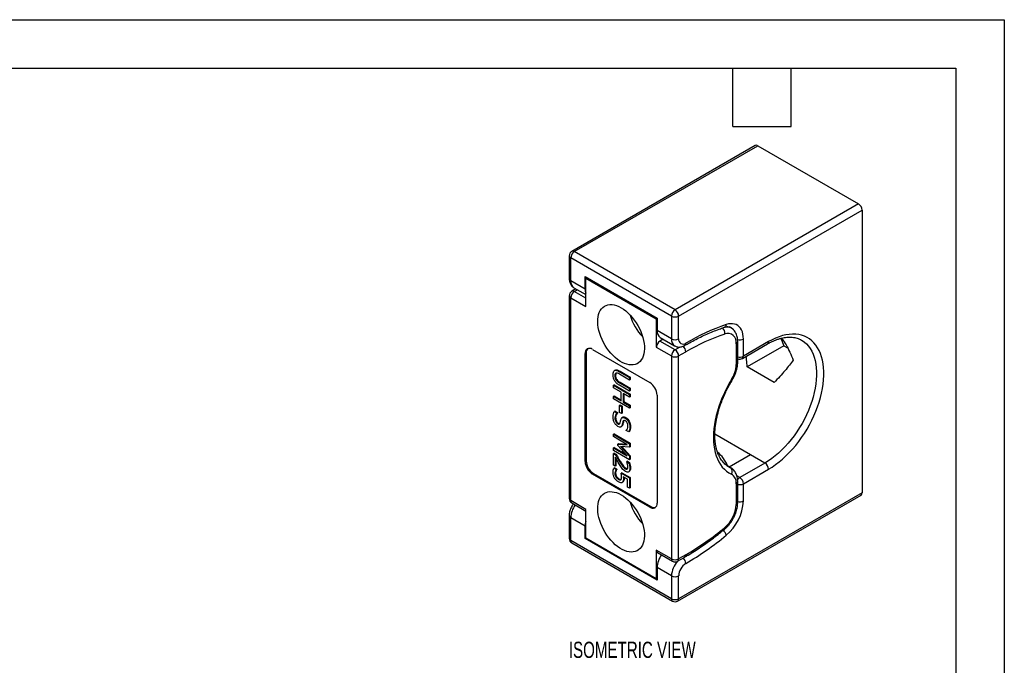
# Model space of a CAD drawing. Header units: millimetres. Extents: x 0 to 423, y 0 to 324.
# Tile 4 of 4: x 226 to 419, y 197 to 324. Entities that reach past the tile are written whole.
import ezdxf

# ---------------------------------------------------------------- set-up
doc = ezdxf.new("R2010")
doc.units = ezdxf.units.MM
doc.header["$LTSCALE"] = 1.5
doc.layers.add('DIMENSIONS', color=140, linetype='Continuous', lineweight=25)
doc.layers.add('TEXT', color=140, linetype='Continuous', lineweight=25)
doc.styles.add('SLDTEXTSTYLE0', font='TXT', dxfattribs={"width": 0.7})

msp = doc.modelspace()

# ---------------------------------------------------------------- linework, layer by layer
at = {"color": 7, "linetype": 'Continuous'}
for p, q in [((0, 323.85), (419.1, 323.85)), ((419.1, 323.85), (419.1, 0))]:
    msp.add_line(p, q, dxfattribs=at)
for p, q in [((370.14, 299.16), (334.08, 278.34)), ((334.58, 278.29), (370.64, 299.11)), ((370.64, 299.11), (390.44, 287.68)), ((390.44, 287.68), (354.38, 266.86)), ((355.09, 265.64), (391.15, 286.46)), ((391.15, 286.46), (391.15, 230.93)), ((333.58, 277.48), (333.58, 272.99)), ((353.67, 265.64), (333.87, 277.07)), ((333.87, 272.58), (333.87, 277.07)), ((354.38, 266.86), (334.58, 278.29)), ((336.7, 273.39), (350.84, 265.23)), ((336.7, 270.94), (336.7, 273.39)), ((337.02, 273.21), (336.84, 273.11)), ((336.84, 267.52), (336.84, 273.11)), ((336.84, 273.11), (350.7, 265.11)), ((336.7, 270.94), (333.87, 272.58)), ((334.89, 270.97), (334.08, 270.5)), ((334.5, 271.2), (336.84, 269.85)), ((333.58, 269.64), (333.58, 229.79)), ((333.87, 229.38), (333.87, 269.23)), ((333.87, 269.23), (336.84, 267.52)), ((334.58, 270.45), (335.19, 270.8)), ((336.84, 269.15), (334.58, 270.45)), ((350.7, 265.11), (350.84, 265.19)), ((350.84, 265.23), (350.84, 262.78)), ((353.67, 265.64), (353.67, 261.15)), ((355.09, 261.15), (355.09, 265.64)), ((350.7, 265.11), (350.7, 259.51)), ((365.36, 263.33), (365, 263.54)), ((353.67, 261.15), (350.84, 262.78)), ((351.47, 261.41), (354.29, 259.77)), ((350.7, 259.51), (353.67, 257.8)), ((352.02, 261.09), (351.41, 260.74)), ((354.38, 259.02), (351.41, 260.74)), ((355.3, 259.56), (354.38, 259.02)), ((366.4, 260.22), (366.4, 256.11)), ((366.69, 256.52), (366.69, 260.63)), ((367.61, 257.3), (372.56, 260.16)), ((367.81, 257.76), (367.81, 261.12)), ((372.76, 260.62), (367.81, 257.76)), ((375.77, 259.82), (368.55, 255.65)), ((375.2, 261.27), (375.77, 259.82)), ((375.77, 259.82), (376.5, 259.4)), ((336.7, 258.29), (336.91, 258.41)), ((336.7, 237.06), (336.7, 258.29)), ((336.91, 258.41), (336.91, 237.18)), ((338.12, 259.1), (349.43, 252.57)), ((353.67, 257.8), (353.67, 217.95)), ((355.09, 257.8), (356.5, 258.62)), ((355.09, 217.95), (355.09, 257.8)), ((373.86, 252.59), (368.55, 255.65)), ((342.62, 255), (342.48, 254.92)), ((342.69, 253.99), (342.55, 253.91)), ((343.59, 254.79), (343.45, 254.71)), ((343.45, 254.71), (345.43, 253.57)), ((345.43, 253.08), (343.45, 254.22)), ((343.59, 254.79), (345.58, 253.65)), ((345.58, 253.65), (345.43, 253.57)), ((345.43, 253.57), (345.43, 253.08)), ((345.58, 253.65), (345.58, 253.16)), ((342.39, 252.13), (342.25, 252.05)), ((342.25, 251.56), (342.25, 252.05)), ((342.25, 252.05), (345.43, 250.21)), ((342.39, 252.13), (345.58, 250.29)), ((342.95, 253.15), (342.81, 253.07)), ((343.58, 252.63), (343.44, 252.55)), ((343.44, 252.55), (345.43, 251.4)), ((345.43, 250.91), (343.45, 252.05)), ((343.58, 252.63), (345.58, 251.48)), ((345.58, 253.16), (345.43, 253.08)), ((343.81, 250.66), (342.25, 251.56)), ((342.39, 249.95), (342.25, 249.87)), ((342.25, 249.38), (342.25, 249.87)), ((342.25, 249.87), (343.81, 248.97)), ((342.39, 249.95), (343.81, 249.13)), ((343.81, 248.97), (343.81, 250.66)), ((345.43, 249.72), (344.19, 250.44)), ((344.19, 250.44), (344.19, 248.75)), ((344.33, 250.36), (344.33, 248.83)), ((345.58, 251.48), (345.43, 251.4)), ((345.43, 251.4), (345.43, 250.91)), ((345.58, 250.99), (345.43, 250.91)), ((345.58, 250.29), (345.43, 250.21)), ((345.43, 250.21), (345.43, 249.72)), ((345.58, 249.8), (345.43, 249.72)), ((345.58, 251.48), (345.58, 250.99)), ((345.58, 250.29), (345.58, 249.8)), ((350.84, 250.12), (350.84, 228.89)), ((345.43, 247.54), (342.25, 249.38)), ((343.59, 248.17), (343.45, 248.09)), ((343.45, 248.09), (343.84, 247.87)), ((343.45, 246.7), (343.45, 248.09)), ((343.59, 248.17), (343.98, 247.95)), ((343.98, 247.95), (343.84, 247.87)), ((343.84, 247.87), (343.84, 246.48)), ((343.98, 247.95), (343.98, 246.56)), ((344.33, 248.83), (344.19, 248.75)), ((344.19, 248.75), (345.43, 248.03)), ((344.33, 248.83), (345.58, 248.11)), ((345.58, 248.11), (345.43, 248.03)), ((345.43, 248.03), (345.43, 247.54)), ((345.58, 248.11), (345.58, 247.62)), ((342.59, 246.95), (342.44, 246.87)), ((342.44, 246.87), (342.97, 246.56)), ((342.59, 246.95), (343.12, 246.64)), ((343.12, 246.64), (342.97, 246.56)), ((343.12, 246.61), (342.97, 246.53)), ((342.97, 246.56), (342.97, 246.53)), ((343.12, 246.64), (343.12, 246.61)), ((343.84, 246.48), (343.45, 246.7)), ((343.98, 246.56), (343.84, 246.48)), ((345.58, 247.62), (345.43, 247.54)), ((342.7, 245.71), (342.56, 245.63)), ((343.23, 244.59), (343.09, 244.51)), ((343.73, 243.88), (343.88, 243.96)), ((344.1, 244.31), (343.96, 244.22)), ((344.13, 245.78), (343.99, 245.69)), ((344.15, 245.78), (344.01, 245.7)), ((344.27, 244.96), (344.13, 244.88)), ((344.72, 245.69), (344.58, 245.61)), ((345.63, 243.93), (345.49, 243.85)), ((342.39, 242.49), (342.25, 242.41)), ((342.25, 241.95), (342.25, 242.41)), ((342.25, 242.41), (345.43, 240.57)), ((344.99, 240.37), (342.25, 241.95)), ((342.39, 242.49), (345.58, 240.65)), ((344.78, 243.17), (344.78, 243.2)), ((345.29, 242.87), (344.78, 243.17)), ((345.43, 242.96), (345.29, 242.87)), ((369.23, 238.4), (362.21, 242.46)), ((343.27, 240.58), (343.13, 240.49)), ((343.13, 240.2), (343.13, 240.49)), ((343.13, 240.49), (344.99, 240.37)), ((344.99, 238.16), (343.13, 240.2)), ((343.27, 240.58), (344.81, 240.47)), ((345.43, 239.9), (343.66, 240.01)), ((343.66, 240.01), (345.43, 238.1)), ((345.58, 240.65), (345.43, 240.57)), ((345.43, 240.57), (345.43, 239.9)), ((345.58, 240.65), (345.58, 239.98)), ((342.39, 239.83), (342.25, 239.74)), ((342.25, 239.26), (342.25, 239.74)), ((342.25, 239.74), (344.99, 238.16)), ((345.43, 237.42), (342.25, 239.26)), ((342.39, 238.7), (342.25, 238.62)), ((342.25, 236.35), (342.25, 238.62)), ((342.25, 238.62), (342.7, 238.36)), ((342.39, 239.83), (344.68, 238.51)), ((342.39, 238.7), (342.85, 238.44)), ((342.85, 238.44), (342.7, 238.36)), ((343.89, 239.99), (345.58, 238.18)), ((345.58, 239.98), (345.43, 239.9)), ((345.58, 238.18), (345.43, 238.1)), ((345.43, 238.1), (345.43, 237.42)), ((345.58, 238.18), (345.58, 237.5)), ((369.23, 238.4), (365.05, 235.99)), ((372.06, 236.77), (369.23, 238.4)), ((336.7, 237.06), (336.91, 237.18)), ((342.62, 236.14), (342.25, 236.35)), ((342.62, 237.94), (342.62, 236.14)), ((342.76, 236.22), (342.62, 236.14)), ((342.76, 237.69), (342.76, 236.22)), ((343.61, 237.11), (343.47, 237.03)), ((345, 237.12), (344.86, 237.03)), ((344.86, 237.01), (344.86, 237.03)), ((344.86, 237.03), (345.31, 236.77)), ((345, 237.12), (345.45, 236.85)), ((345.45, 236.85), (345.31, 236.77)), ((345.58, 237.5), (345.43, 237.42)), ((365.36, 235.81), (364.54, 236.29)), ((364.57, 236.26), (365.24, 235.88)), ((372.06, 236.77), (367.11, 233.91)), ((338.12, 234.61), (338.33, 234.73)), ((349.43, 228.08), (338.12, 234.61)), ((338.33, 234.73), (349.64, 228.2)), ((342.51, 235.84), (342.37, 235.75)), ((342.37, 235.75), (342.82, 235.49)), ((342.51, 235.84), (342.96, 235.58)), ((342.7, 234.76), (342.55, 234.67)), ((342.79, 235.24), (342.65, 235.16)), ((342.96, 235.58), (342.82, 235.49)), ((342.96, 235.54), (342.82, 235.46)), ((342.82, 235.49), (342.82, 235.46)), ((342.96, 235.58), (342.96, 235.54)), ((343.94, 234.86), (343.79, 234.78)), ((343.79, 234.78), (345.43, 233.83)), ((343.94, 234.86), (345.58, 233.91)), ((344.75, 235.73), (344.6, 235.64)), ((344.96, 235.58), (345, 235.6)), ((345.25, 235.04), (345.39, 235.12)), ((345.64, 235.8), (345.5, 235.72)), ((365.24, 235.88), (364.89, 236.06)), ((365.37, 235.81), (365.24, 235.88)), ((367.11, 233.91), (366.54, 234.24)), ((367.81, 232.69), (372.76, 235.55)), ((342.89, 234.11), (342.75, 234.03)), ((343.41, 233.63), (343.27, 233.55)), ((343.67, 233.47), (343.73, 233.49)), ((343.93, 232.91), (344.08, 233)), ((344.17, 233.06), (344.03, 232.98)), ((344.17, 233.06), (344.07, 233)), ((345.06, 233.57), (344.21, 234.06)), ((344.37, 233.8), (344.23, 233.72)), ((345.06, 232.03), (345.06, 233.57)), ((345.58, 233.91), (345.43, 233.83)), ((345.43, 233.83), (345.43, 231.82)), ((345.58, 233.91), (345.58, 231.9)), ((366.4, 232.7), (366.4, 228.59)), ((366.69, 229), (366.69, 233.11)), ((367.81, 229.33), (367.81, 232.69)), ((345.43, 231.82), (345.06, 232.03)), ((345.58, 231.9), (345.43, 231.82)), ((354.88, 209.66), (390.94, 230.47)), ((391.15, 230.93), (355.09, 210.11)), ((336.84, 227.67), (333.87, 229.38)), ((334.08, 228.92), (336.84, 227.33)), ((336.84, 222.07), (336.84, 227.67)), ((349.43, 228.08), (349.64, 228.2)), ((333.58, 226.44), (333.58, 221.95)), ((333.87, 221.54), (333.87, 226.03)), ((336.7, 224.4), (333.87, 226.03)), ((336.7, 221.95), (336.7, 224.4)), ((353.67, 210.11), (333.87, 221.54)), ((334.08, 221.09), (353.88, 209.66)), ((336.88, 222.05), (336.7, 221.95)), ((350.84, 213.79), (336.7, 221.95)), ((336.84, 222.07), (350.7, 214.07)), ((353.67, 217.95), (350.7, 219.67)), ((350.7, 219.67), (350.7, 214.07)), ((350.91, 219.21), (353.88, 217.49)), ((356.5, 218.77), (355.09, 217.95)), ((354.88, 217.49), (356.29, 218.31)), ((353.67, 214.6), (350.84, 216.24)), ((350.84, 216.24), (350.84, 213.79)), ((350.84, 214.16), (350.7, 214.07)), ((353.67, 214.6), (353.67, 210.11)), ((355.09, 210.11), (355.09, 214.6))]:
    msp.add_line(p, q)
at = {"flags": 128}
for points in [[(343.77, 267.27), (344.23, 266.98), (344.68, 266.64), (345.13, 266.25), (345.56, 265.82), (345.97, 265.36), (346.36, 264.85), (346.73, 264.32), (347.06, 263.77), (347.37, 263.2), (347.63, 262.61), (347.86, 262.02), (348.05, 261.43), (348.2, 260.85), (348.3, 260.27), (348.36, 259.71), (348.37, 259.18), (348.33, 258.67), (348.25, 258.2), (348.13, 257.76), (347.96, 257.36), (347.75, 257.01), (347.5, 256.71), (347.22, 256.46), (346.9, 256.27), (346.55, 256.13), (346.17, 256.05), (345.77, 256.03), (345.35, 256.07), (344.91, 256.17), (344.46, 256.32), (344, 256.53), (343.54, 256.79), (343.09, 257.11), (342.64, 257.47), (342.2, 257.88), (341.78, 258.33), (341.38, 258.82), (341, 259.33), (340.65, 259.88), (340.33, 260.44), (340.04, 261.02), (339.79, 261.61), (339.58, 262.2), (339.42, 262.79), (339.29, 263.37), (339.21, 263.94), (339.18, 264.48), (339.19, 265.01), (339.25, 265.5), (339.35, 265.95), (339.49, 266.37), (339.68, 266.75), (339.91, 267.07), (340.18, 267.35), (340.48, 267.57), (340.82, 267.73), (341.18, 267.84), (341.57, 267.89), (341.99, 267.88), (342.42, 267.82), (342.86, 267.69), (343.32, 267.51), (343.77, 267.27)], [(367.81, 261.12), (367.79, 261.62), (367.72, 262.09), (367.61, 262.52), (367.45, 262.91), (367.24, 263.25), (367, 263.54), (366.72, 263.77), (366.4, 263.95), (366.06, 264.08), (365.68, 264.14), (365.28, 264.14), (364.87, 264.09), (364.44, 263.97)], [(372.76, 235.55), (373.46, 235.97), (374.15, 236.45), (374.84, 236.98), (375.52, 237.55), (376.18, 238.16), (376.84, 238.81), (377.47, 239.51), (378.09, 240.24), (378.69, 241), (379.26, 241.78), (379.8, 242.6), (380.32, 243.44), (380.8, 244.29), (381.25, 245.17), (381.67, 246.05), (382.05, 246.94), (382.39, 247.84), (382.69, 248.74), (382.95, 249.63), (383.17, 250.52), (383.35, 251.4), (383.48, 252.27), (383.57, 253.11), (383.61, 253.94), (383.61, 254.75), (383.57, 255.52), (383.48, 256.27), (383.35, 256.98), (383.17, 257.65), (382.95, 258.29), (382.69, 258.88), (382.39, 259.43), (382.05, 259.94), (381.67, 260.39), (381.25, 260.79), (380.8, 261.15), (380.32, 261.44), (379.8, 261.69), (379.26, 261.87), (378.69, 262), (378.09, 262.08), (377.47, 262.09), (376.84, 262.05), (376.18, 261.95), (375.52, 261.79), (374.84, 261.58), (374.15, 261.31), (373.46, 260.99), (372.76, 260.62)], [(379.24, 260.91), (379.35, 260.85), (379.81, 260.53), (380.23, 260.16), (380.61, 259.73), (380.96, 259.26), (381.26, 258.74), (381.53, 258.17), (381.75, 257.56), (381.93, 256.9), (382.06, 256.21), (382.15, 255.49), (382.2, 254.74), (382.2, 253.95), (382.15, 253.14), (382.06, 252.32), (381.93, 251.47), (381.75, 250.61), (381.53, 249.74), (381.26, 248.87), (380.96, 248), (380.61, 247.12), (380.23, 246.25), (379.81, 245.4), (379.35, 244.55), (378.86, 243.73), (378.35, 242.92), (377.8, 242.14), (377.23, 241.39), (376.63, 240.67), (376.02, 239.99), (375.39, 239.34), (374.74, 238.74), (374.08, 238.17), (373.41, 237.66), (372.74, 237.19), (372.06, 236.77)], [(365.47, 253.16), (364.97, 252.31), (364.5, 251.44), (364.07, 250.56), (363.67, 249.67), (363.31, 248.78), (362.99, 247.88), (362.7, 246.98), (362.46, 246.09), (362.27, 245.2), (362.11, 244.33), (362, 243.47), (361.93, 242.63), (361.91, 241.82), (361.93, 241.02), (362, 240.26), (362.11, 239.53), (362.27, 238.84), (362.46, 238.18), (362.7, 237.57), (362.99, 236.99), (363.31, 236.47), (363.67, 235.99), (364.07, 235.56), (364.5, 235.18), (364.97, 234.86), (365.47, 234.59)], [(343.77, 230.53), (344.23, 230.24), (344.68, 229.9), (345.13, 229.51), (345.56, 229.08), (345.97, 228.61), (346.36, 228.11), (346.73, 227.58), (347.06, 227.03), (347.37, 226.45), (347.63, 225.87), (347.86, 225.28), (348.05, 224.69), (348.2, 224.1), (348.3, 223.53), (348.36, 222.97), (348.37, 222.43), (348.33, 221.93), (348.25, 221.45), (348.13, 221.01), (347.96, 220.62), (347.75, 220.27), (347.5, 219.97), (347.22, 219.72), (346.9, 219.52), (346.55, 219.39), (346.17, 219.31), (345.77, 219.29), (345.35, 219.32), (344.91, 219.42), (344.46, 219.58), (344, 219.79), (343.54, 220.05), (343.09, 220.37), (342.64, 220.73), (342.2, 221.14), (341.78, 221.59), (341.38, 222.07), (341, 222.59), (340.65, 223.13), (340.33, 223.7), (340.04, 224.28), (339.79, 224.86), (339.58, 225.45), (339.42, 226.04), (339.29, 226.62), (339.21, 227.19), (339.18, 227.74), (339.19, 228.26), (339.25, 228.75), (339.35, 229.21), (339.49, 229.63), (339.68, 230), (339.91, 230.33), (340.18, 230.6), (340.48, 230.82), (340.82, 230.99), (341.18, 231.1), (341.57, 231.15), (341.99, 231.14), (342.42, 231.07), (342.86, 230.95), (343.32, 230.76), (343.77, 230.53)]]:
    msp.add_lwpolyline(points, dxfattribs=at)
for centre, radius, start, end in [((370.35, 298.7), 0.503, 54.3824, 114.3071), ((389.61, 286.39), 1.54, 2.6055, 57.3945), ((334.58, 277.48), 1, 119.9973, 180), ((334.08, 277.53), 0.503, 185.6948, 245.6253), ((335.41, 277), 1.54, 122.6055, 177.3945), ((334.29, 277.88), 0.503, 54.3824, 114.3071), ((334.08, 273.04), 0.503, 185.6948, 245.6253), ((335.34, 272.41), 1.47, 173.5491, 235.1388), ((334.58, 269.64), 1, 119.9973, 180), ((334.08, 269.69), 0.503, 185.6948, 245.6253), ((335.41, 269.16), 1.54, 122.6055, 177.3945), ((334.29, 270.05), 0.503, 54.3824, 114.3071), ((338.74, 270.89), 2.04, 178.5981, 201.506), ((355.97, 269), 10.9, 196.8654, 223.1293), ((355.21, 265.57), 1.54, 122.6055, 177.3945), ((354.38, 267), 1.54, 242.6097, 297.3903), ((353.55, 265.57), 1.54, 2.6055, 57.3945), ((378.74, 222.27), 44.08, 108.934, 120.3006), ((362.81, 262.31), 1.35, 351.7032, 48.2913), ((363.81, 264.01), 0.632, 292.585, 355.9992), ((364.48, 261.78), 1.78, 59.974, 88.0725), ((364.47, 261.89), 1.76, 37.9417, 59.7901), ((352.31, 262.62), 1.47, 173.5491, 235.1388), ((377.89, 222.02), 42.38, 108.9091, 120.302), ((364.73, 260.52), 1.7, 349.7128, 109.9818), ((352.24, 259.44), 1.54, 122.6055, 177.3945), ((355.16, 260.99), 1.5, 174.0838, 234.5524), ((354.38, 262.51), 1.54, 242.6097, 297.3903), ((355.95, 261.01), 0.873, 170.786, 309.2033), ((354.95, 258.54), 1.55, 2.6484, 49.7267), ((356.03, 260.27), 0.479, 304.0377, 7.2577), ((366.19, 260.68), 0.503, 294.376, 354.2895), ((367.1, 262.53), 1.58, 254.0913, 296.9315), ((372.29, 260.55), 0.48, 304.0564, 7.2558), ((337.56, 258.43), 0.873, 50.7967, 189.214), ((337.97, 258.5), 1.06, 134.4113, 184.8208), ((355.21, 257.73), 1.54, 122.6055, 177.3945), ((354.38, 259.16), 1.54, 242.6097, 297.3903), ((353.55, 257.73), 1.54, 2.6055, 57.3945), ((367.1, 259.13), 1.55, 254.6358, 297.3011), ((367.34, 257.7), 0.48, 304.0564, 7.2558), ((360.55, 256.33), 5.86, 327.2279, 357.8971), ((366.19, 256.57), 0.503, 294.3747, 354.3052), ((367.11, 258.17), 1, 245.5302, 299.9973), ((347.77, 249.98), 3.07, 2.6055, 57.3945), ((365.29, 252.78), 0.412, 38.2376, 64.2583), ((358.33, 233.62), 6.88, 21.9016, 50.4991), ((339.77, 237.2), 3.07, 182.6055, 237.3945), ((339.98, 237.32), 3.07, 182.6055, 237.3945), ((371.23, 235.48), 1.54, 2.6055, 57.3945), ((364.67, 235.11), 0.952, 326.8491, 53.5883), ((364.46, 232.92), 1.95, 353.6739, 58.7964), ((366.19, 233.16), 0.503, 294.376, 354.2895), ((367.85, 232.72), 1.41, 121.7927, 147.0922), ((367.1, 234.1), 1.58, 255.0206, 296.9163), ((366.28, 232.62), 1.54, 2.6055, 57.3945), ((390.66, 230.88), 0.493, 305.0133, 6.2988), ((334.58, 229.79), 1, 180, 240.0027), ((334.08, 229.84), 0.503, 185.6948, 245.6253), ((334.35, 229.32), 0.48, 172.7442, 235.9436), ((338.49, 225.81), 4.63, 143.879, 177.1837), ((355.97, 232.26), 10.9, 196.8654, 223.1293), ((349.98, 228.75), 0.873, 230.7967, 9.214), ((360.18, 228.9), 6.23, 309.6163, 357.213), ((358.46, 229.79), 9.36, 309.6561, 357.159), ((366.19, 229.05), 0.503, 294.3747, 354.3052), ((367.1, 230.73), 1.58, 255.0206, 296.9163), ((350.25, 229.07), 1.06, 235.1825, 285.5864), ((334.08, 226.49), 0.504, 185.9508, 245.603), ((340.38, 224.35), 3.68, 164.0361, 179.2221), ((327.5, 268.55), 57.62, 300.2214, 309.5024), ((362.58, 222.06), 1.93, 15.7354, 49.8175), ((363.81, 223.98), 0.357, 317.1151, 20.0462), ((334.58, 221.95), 1, 180, 240.0027), ((334.08, 222), 0.503, 185.6948, 245.6253), ((334.36, 221.49), 0.493, 173.7012, 234.9867), ((326.36, 268.8), 59.89, 300.2206, 309.4841), ((351.18, 219.61), 0.48, 172.7442, 235.9436), ((355.34, 216.05), 4.5, 143.3959, 177.6669), ((356.01, 218.71), 0.493, 305.0133, 6.2988), ((354.38, 219.32), 1.54, 242.6097, 297.3903), ((354.16, 217.9), 0.493, 173.7012, 234.9867), ((358.35, 214.37), 4.68, 138.3477, 177.0876), ((354.38, 218.36), 1, 240.0027, 299.9973), ((354.61, 217.89), 0.48, 304.0564, 7.2558), ((358.16, 214.47), 3.07, 122.6055, 177.3945), ((354.93, 216.97), 1.57, 3.0258, 47.7023), ((354.38, 215.97), 1.54, 242.6097, 297.3903), ((354.38, 211.48), 1.54, 242.6097, 297.3903), ((354.15, 210.05), 0.48, 172.7442, 235.9436), ((354.38, 210.52), 1, 240.0027, 299.9973), ((354.61, 210.05), 0.48, 304.0564, 7.2558)]:
    msp.add_arc(centre, radius, start, end)
for points, knots in [([(333.58, 272.99), (333.58, 272.91), (333.59, 272.72), (333.63, 272.43), (333.73, 272.11), (333.86, 271.83), (334.04, 271.58), (334.24, 271.37), (334.4, 271.26), (334.48, 271.21)], [0, 0, 0, 0, 0.103135, 0.266662, 0.423672, 0.574239, 0.719774, 0.862104, 1, 1, 1, 1]), ([(356.29, 259.87), (356.51, 260), (357.13, 260.35), (358.16, 260.91), (359.39, 261.52), (360.61, 262.09), (361.82, 262.6), (362.97, 263.05), (363.71, 263.31), (364.05, 263.43)], [0, 0, 0, 0, 0.082341, 0.239024, 0.395696, 0.552362, 0.709029, 0.865706, 1, 1, 1, 1]), ([(364.05, 263.43), (364.1, 263.44), (364.26, 263.49), (364.49, 263.54), (364.75, 263.56), (364.98, 263.55), (365.19, 263.5), (365.3, 263.44), (365.36, 263.41)], [0, 0, 0, 0, 0.089138, 0.261012, 0.434234, 0.611947, 0.798841, 1, 1, 1, 1]), ([(366.69, 260.63), (366.69, 260.72), (366.69, 260.96), (366.64, 261.35), (366.54, 261.79), (366.39, 262.19), (366.19, 262.55), (365.95, 262.87), (365.68, 263.13), (365.47, 263.26), (365.38, 263.32)], [0, 0, 0, 0, 0.076446, 0.217536, 0.358389, 0.496997, 0.631824, 0.762057, 0.887902, 1, 1, 1, 1]), ([(372.56, 260.16), (372.66, 260.22), (372.98, 260.4), (373.49, 260.65), (374.1, 260.92), (374.69, 261.13), (375.27, 261.3), (375.83, 261.42), (376.38, 261.49), (376.91, 261.51), (377.42, 261.49), (377.91, 261.42), (378.38, 261.3), (378.83, 261.14), (379.1, 260.99), (379.24, 260.91)], [0, 0, 0, 0, 0.0410436, 0.1193392, 0.1975854, 0.2758282, 0.3541282, 0.4325836, 0.5113301, 0.5905461, 0.6704529, 0.7513009, 0.8333296, 0.9166856, 1, 1, 1, 1]), ([(375.35, 261.31), (375.39, 261.25), (375.7, 260.83), (376.24, 259.91), (376.98, 258.54), (377.4, 257.51), (377.61, 257)], [0, 0, 0, 0, 0.044948, 0.32924, 0.665319, 1, 1, 1, 1]), ([(354.29, 259.78), (354.3, 259.77), (354.39, 259.71), (354.59, 259.64), (354.88, 259.56), (355.19, 259.54), (355.5, 259.57), (355.81, 259.65), (356.08, 259.75), (356.24, 259.84), (356.29, 259.87)], [0, 0, 0, 0, 0.0091242, 0.1566601, 0.3020009, 0.4475573, 0.5960079, 0.7497255, 0.9102525, 1, 1, 1, 1]), ([(368.55, 255.65), (368.53, 256.12), (368.49, 256.82), (368.39, 257.51), (368.36, 257.74)], [0, 0, 0, 0, 0.675864, 1, 1, 1, 1]), ([(365.62, 253.04), (365.67, 253.12), (365.81, 253.36), (366.01, 253.76), (366.23, 254.24), (366.4, 254.73), (366.54, 255.23), (366.64, 255.73), (366.69, 256.16), (366.69, 256.42), (366.69, 256.52)], [0, 0, 0, 0, 0.074318, 0.212378, 0.350674, 0.489366, 0.628682, 0.768829, 0.909953, 1, 1, 1, 1]), ([(377.61, 257), (377.16, 256.35), (376.6, 255.64), (375.33, 254.15), (374.62, 253.37), (373.86, 252.59)], [0, 0, 0, 0, 0.5, 0.5, 1, 1, 1, 1]), ([(342.48, 252.97), (342.38, 253.14), (342.31, 253.32), (342.21, 253.68), (342.19, 253.89), (342.19, 254.11)], [0, 0, 0, 0, 0.5, 0.5, 1, 1, 1, 1]), ([(342.48, 254.92), (342.59, 254.99), (342.72, 255), (343.03, 254.93), (343.22, 254.84), (343.45, 254.71)], [0, 0, 0, 0, 0.5, 0.5, 1, 1, 1, 1]), ([(342.55, 253.91), (342.55, 253.75), (342.57, 253.6), (342.66, 253.32), (342.72, 253.19), (342.81, 253.07)], [0, 0, 0, 0, 0.5, 0.5, 1, 1, 1, 1]), ([(342.62, 255), (342.73, 255.07), (342.86, 255.08), (343.17, 255.01), (343.36, 254.93), (343.59, 254.79)], [0, 0, 0, 0, 0.5, 0.5, 1, 1, 1, 1]), ([(342.69, 253.99), (342.69, 253.83), (342.71, 253.69), (342.8, 253.4), (342.86, 253.27), (342.95, 253.15)], [0, 0, 0, 0, 0.5, 0.5, 1, 1, 1, 1]), ([(343.45, 254.22), (343.3, 254.31), (343.18, 254.37), (342.98, 254.44), (342.89, 254.45), (342.81, 254.44)], [0, 0, 0, 0, 0.5, 0.5, 1, 1, 1, 1]), ([(343.45, 252.05), (343.23, 252.18), (343.04, 252.32), (342.72, 252.6), (342.59, 252.77), (342.48, 252.97)], [0, 0, 0, 0, 0.5, 0.5, 1, 1, 1, 1]), ([(342.81, 253.07), (342.89, 252.96), (342.98, 252.87), (343.18, 252.71), (343.3, 252.63), (343.44, 252.55)], [0, 0, 0, 0, 0.5, 0.5, 1, 1, 1, 1]), ([(342.95, 253.15), (343.03, 253.04), (343.12, 252.95), (343.32, 252.79), (343.44, 252.71), (343.58, 252.63)], [0, 0, 0, 0, 0.5, 0.5, 1, 1, 1, 1]), ([(364.89, 236.06), (364.78, 236.13), (364.54, 236.27), (364.19, 236.55), (363.84, 236.9), (363.52, 237.3), (363.23, 237.74), (362.98, 238.21), (362.76, 238.73), (362.58, 239.29), (362.43, 239.88), (362.32, 240.5), (362.24, 241.16), (362.2, 241.84), (362.2, 242.56), (362.24, 243.3), (362.31, 244.05), (362.43, 244.83), (362.58, 245.63), (362.77, 246.43), (362.99, 247.25), (363.25, 248.07), (363.55, 248.89), (363.89, 249.71), (364.25, 250.52), (364.65, 251.33), (365.07, 252.11), (365.4, 252.68), (365.58, 252.98), (365.62, 253.04)], [0, 0, 0, 0, 0.031349, 0.072586, 0.113497, 0.153836, 0.193533, 0.232649, 0.2713, 0.309611, 0.34769, 0.385624, 0.423478, 0.461298, 0.499113, 0.53694, 0.574796, 0.612688, 0.650621, 0.688594, 0.726606, 0.764654, 0.802734, 0.84084, 0.878968, 0.917113, 0.955268, 0.991424, 1, 1, 1, 1]), ([(342.2, 245.81), (342.2, 246.07), (342.22, 246.29), (342.32, 246.6), (342.37, 246.74), (342.44, 246.87)], [0, 0, 0, 0, 0.5, 0.5, 1, 1, 1, 1]), ([(342.97, 246.53), (342.84, 246.44), (342.74, 246.32), (342.6, 246), (342.56, 245.82), (342.56, 245.63)], [0, 0, 0, 0, 0.5, 0.5, 1, 1, 1, 1]), ([(343.12, 246.61), (342.99, 246.52), (342.88, 246.4), (342.74, 246.08), (342.7, 245.9), (342.7, 245.71)], [0, 0, 0, 0, 0.5, 0.5, 1, 1, 1, 1]), ([(342.48, 244.68), (342.39, 244.85), (342.32, 245.03), (342.22, 245.38), (342.2, 245.58), (342.2, 245.81)], [0, 0, 0, 0, 0.5, 0.5, 1, 1, 1, 1]), ([(343.16, 243.96), (343.04, 244.03), (342.91, 244.13), (342.67, 244.39), (342.57, 244.53), (342.48, 244.68)], [0, 0, 0, 0, 0.5, 0.5, 1, 1, 1, 1]), ([(342.56, 245.63), (342.56, 245.36), (342.61, 245.13), (342.81, 244.74), (342.93, 244.6), (343.09, 244.51)], [0, 0, 0, 0, 0.5, 0.5, 1, 1, 1, 1]), ([(342.7, 245.71), (342.7, 245.44), (342.75, 245.21), (342.95, 244.82), (343.08, 244.68), (343.23, 244.59)], [0, 0, 0, 0, 0.5, 0.5, 1, 1, 1, 1]), ([(343.09, 244.51), (343.22, 244.43), (343.32, 244.41), (343.48, 244.46), (343.54, 244.54), (343.58, 244.68)], [0, 0, 0, 0, 0.5, 0.5, 1, 1, 1, 1]), ([(343.96, 244.22), (343.9, 244.01), (343.79, 243.88), (343.52, 243.81), (343.36, 243.84), (343.16, 243.96)], [0, 0, 0, 0, 0.5, 0.5, 1, 1, 1, 1]), ([(343.23, 244.59), (343.3, 244.55), (343.4, 244.5), (343.48, 244.52), (343.51, 244.52)], [0, 0, 0, 0, 0.671479, 1, 1, 1, 1]), ([(343.58, 244.68), (343.61, 244.77), (343.63, 244.86), (343.67, 245.03), (343.69, 245.13), (343.73, 245.26)], [0, 0, 0, 0, 0.5, 0.5, 1, 1, 1, 1]), ([(344.1, 244.31), (344.07, 244.2), (344.02, 244.05), (343.9, 243.99), (343.87, 243.98)], [0, 0, 0, 0, 0.724632, 1, 1, 1, 1]), ([(344.13, 244.88), (344.11, 244.79), (344.08, 244.68), (344.02, 244.42), (343.99, 244.31), (343.96, 244.22)], [0, 0, 0, 0, 0.5, 0.5, 1, 1, 1, 1]), ([(344.27, 244.96), (344.25, 244.87), (344.22, 244.76), (344.16, 244.5), (344.13, 244.39), (344.1, 244.31)], [0, 0, 0, 0, 0.5, 0.5, 1, 1, 1, 1]), ([(344.63, 245.07), (344.49, 245.15), (344.38, 245.17), (344.22, 245.1), (344.17, 245.02), (344.13, 244.88)], [0, 0, 0, 0, 0.5, 0.5, 1, 1, 1, 1]), ([(344.36, 245.14), (344.35, 245.13), (344.31, 245.09), (344.29, 245.02), (344.27, 244.96)], [0, 0, 0, 0, 0.200701, 1, 1, 1, 1]), ([(344.58, 245.61), (344.84, 245.46), (345.06, 245.22), (345.4, 244.55), (345.49, 244.21), (345.49, 243.85)], [0, 0, 0, 0, 0.5, 0.5, 1, 1, 1, 1]), ([(345.13, 244.03), (345.13, 244.25), (345.08, 244.46), (344.9, 244.85), (344.77, 244.99), (344.63, 245.07)], [0, 0, 0, 0, 0.5, 0.5, 1, 1, 1, 1]), ([(344.72, 245.69), (344.98, 245.54), (345.2, 245.3), (345.55, 244.64), (345.63, 244.29), (345.63, 243.93)], [0, 0, 0, 0, 0.5, 0.5, 1, 1, 1, 1]), ([(344.78, 243.2), (344.87, 243.27), (344.95, 243.37), (345.09, 243.65), (345.13, 243.83), (345.13, 244.03)], [0, 0, 0, 0, 0.5, 0.5, 1, 1, 1, 1]), ([(342.7, 238.36), (342.84, 238.12), (342.96, 237.89), (343.21, 237.46), (343.34, 237.24), (343.47, 237.03)], [0, 0, 0, 0, 0.5, 0.5, 1, 1, 1, 1]), ([(342.85, 238.44), (342.98, 238.2), (343.11, 237.97), (343.35, 237.54), (343.48, 237.32), (343.61, 237.11)], [0, 0, 0, 0, 0.5, 0.5, 1, 1, 1, 1]), ([(343.45, 236.49), (343.3, 236.73), (343.15, 236.99), (342.84, 237.55), (342.71, 237.78), (342.62, 237.94)], [0, 0, 0, 0, 0.5, 0.5, 1, 1, 1, 1]), ([(343.99, 235.69), (343.9, 235.8), (343.81, 235.93), (343.62, 236.21), (343.53, 236.35), (343.45, 236.49)], [0, 0, 0, 0, 0.5, 0.5, 1, 1, 1, 1]), ([(343.47, 237.03), (343.74, 236.59), (343.95, 236.28), (344.27, 235.89), (344.43, 235.74), (344.6, 235.64)], [0, 0, 0, 0, 0.5, 0.5, 1, 1, 1, 1]), ([(343.61, 237.11), (343.88, 236.67), (344.09, 236.36), (344.41, 235.97), (344.58, 235.82), (344.75, 235.73)], [0, 0, 0, 0, 0.5, 0.5, 1, 1, 1, 1]), ([(345.03, 236.55), (345.01, 236.63), (344.98, 236.72), (344.91, 236.89), (344.88, 236.95), (344.86, 237.01)], [0, 0, 0, 0, 0.5, 0.5, 1, 1, 1, 1]), ([(345.31, 236.77), (345.35, 236.65), (345.4, 236.48), (345.48, 236.07), (345.5, 235.88), (345.5, 235.72)], [0, 0, 0, 0, 0.5, 0.5, 1, 1, 1, 1]), ([(345.45, 236.85), (345.5, 236.73), (345.54, 236.56), (345.62, 236.15), (345.64, 235.97), (345.64, 235.8)], [0, 0, 0, 0, 0.5, 0.5, 1, 1, 1, 1]), ([(342.19, 234.9), (342.19, 235.07), (342.2, 235.23), (342.27, 235.54), (342.31, 235.66), (342.37, 235.75)], [0, 0, 0, 0, 0.5, 0.5, 1, 1, 1, 1]), ([(342.5, 233.81), (342.4, 233.97), (342.33, 234.15), (342.21, 234.52), (342.19, 234.71), (342.19, 234.9)], [0, 0, 0, 0, 0.5, 0.5, 1, 1, 1, 1]), ([(342.65, 235.16), (342.62, 235.08), (342.6, 235), (342.56, 234.86), (342.55, 234.78), (342.55, 234.67)], [0, 0, 0, 0, 0.5, 0.5, 1, 1, 1, 1]), ([(342.55, 234.67), (342.55, 234.58), (342.57, 234.47), (342.63, 234.25), (342.68, 234.14), (342.75, 234.03)], [0, 0, 0, 0, 0.5, 0.5, 1, 1, 1, 1]), ([(342.82, 235.46), (342.79, 235.43), (342.77, 235.4), (342.7, 235.29), (342.67, 235.23), (342.65, 235.16)], [0, 0, 0, 0, 0.5, 0.5, 1, 1, 1, 1]), ([(342.79, 235.24), (342.76, 235.16), (342.74, 235.09), (342.7, 234.94), (342.7, 234.86), (342.7, 234.76)], [0, 0, 0, 0, 0.5, 0.5, 1, 1, 1, 1]), ([(342.7, 234.76), (342.7, 234.66), (342.71, 234.55), (342.77, 234.33), (342.82, 234.22), (342.89, 234.11)], [0, 0, 0, 0, 0.5, 0.5, 1, 1, 1, 1]), ([(342.96, 235.54), (342.93, 235.52), (342.91, 235.48), (342.85, 235.37), (342.82, 235.31), (342.79, 235.24)], [0, 0, 0, 0, 0.5, 0.5, 1, 1, 1, 1]), ([(343.87, 234.01), (343.87, 234.14), (343.86, 234.28), (343.83, 234.57), (343.81, 234.69), (343.79, 234.78)], [0, 0, 0, 0, 0.5, 0.5, 1, 1, 1, 1]), ([(344.6, 235.64), (344.65, 235.62), (344.74, 235.58), (344.84, 235.55), (344.88, 235.56), (344.89, 235.56)], [0, 0, 0, 0, 0.459983, 0.869119, 1, 1, 1, 1]), ([(345.5, 235.72), (345.5, 235.38), (345.42, 235.16), (345.11, 234.95), (344.9, 234.98), (344.63, 235.13)], [0, 0, 0, 0, 0.5, 0.5, 1, 1, 1, 1]), ([(344.75, 235.73), (344.79, 235.7), (344.88, 235.65), (344.96, 235.64), (345, 235.64)], [0, 0, 0, 0, 0.532963, 1, 1, 1, 1]), ([(345.64, 235.8), (345.64, 235.69), (345.63, 235.47), (345.54, 235.23), (345.43, 235.16), (345.38, 235.13)], [0, 0, 0, 0, 0.395866, 0.743635, 1, 1, 1, 1]), ([(366.69, 233.11), (366.69, 233.2), (366.69, 233.44), (366.64, 233.83), (366.54, 234.27), (366.39, 234.67), (366.19, 235.04), (365.95, 235.35), (365.67, 235.61), (365.47, 235.74), (365.37, 235.81)], [0, 0, 0, 0, 0.076087, 0.216515, 0.356706, 0.494663, 0.628857, 0.758478, 0.883732, 1, 1, 1, 1]), ([(343.26, 233.05), (343.11, 233.14), (342.97, 233.25), (342.71, 233.51), (342.59, 233.66), (342.5, 233.81)], [0, 0, 0, 0, 0.5, 0.5, 1, 1, 1, 1]), ([(344.03, 232.98), (343.95, 232.91), (343.85, 232.87), (343.61, 232.88), (343.46, 232.94), (343.26, 233.05)], [0, 0, 0, 0, 0.5, 0.5, 1, 1, 1, 1]), ([(343.27, 233.55), (343.32, 233.52), (343.43, 233.46), (343.55, 233.43), (343.6, 233.45), (343.61, 233.45)], [0, 0, 0, 0, 0.47942, 0.869309, 1, 1, 1, 1]), ([(343.41, 233.63), (343.47, 233.59), (343.53, 233.56), (343.63, 233.53), (343.67, 233.52), (343.71, 233.52)], [0, 0, 0, 0, 0.5, 0.5, 1, 1, 1, 1]), ([(343.73, 233.49), (343.78, 233.53), (343.82, 233.59), (343.86, 233.77), (343.87, 233.88), (343.87, 234.01)], [0, 0, 0, 0, 0.5, 0.5, 1, 1, 1, 1]), ([(344.23, 233.72), (344.23, 233.53), (344.22, 233.38), (344.16, 233.15), (344.11, 233.06), (344.03, 232.98)], [0, 0, 0, 0, 0.5, 0.5, 1, 1, 1, 1]), ([(344.37, 233.8), (344.37, 233.61), (344.36, 233.46), (344.31, 233.23), (344.25, 233.14), (344.17, 233.06)], [0, 0, 0, 0, 0.5, 0.5, 1, 1, 1, 1]), ([(344.37, 233.97), (344.37, 233.96), (344.37, 233.9), (344.37, 233.85), (344.37, 233.8)], [0, 0, 0, 0, 0.193906, 1, 1, 1, 1]), ([(334.4, 228.74), (334.33, 228.65), (334.19, 228.46), (334, 228.12), (333.83, 227.74), (333.7, 227.35), (333.62, 226.96), (333.58, 226.65), (333.58, 226.48), (333.58, 226.44)], [0, 0, 0, 0, 0.127006, 0.288818, 0.45119, 0.614727, 0.780286, 0.948544, 1, 1, 1, 1]), ([(364.08, 223.73), (364.15, 223.79), (364.34, 223.96), (364.65, 224.26), (365, 224.65), (365.32, 225.07), (365.61, 225.51), (365.88, 225.97), (366.11, 226.45), (366.31, 226.94), (366.47, 227.43), (366.59, 227.93), (366.67, 228.41), (366.69, 228.77), (366.69, 228.96), (366.69, 229)], [0, 0, 0, 0, 0.046189, 0.131549, 0.21656, 0.301304, 0.38587, 0.470376, 0.554951, 0.639691, 0.724734, 0.810217, 0.896255, 0.97791, 1, 1, 1, 1]), ([(356.29, 218.31), (356.51, 218.44), (357.15, 218.81), (358.2, 219.46), (359.44, 220.27), (360.68, 221.13), (361.91, 222.03), (363.05, 222.9), (363.76, 223.48), (364.08, 223.73)], [0, 0, 0, 0, 0.083777, 0.242672, 0.401552, 0.560416, 0.719259, 0.87808, 1, 1, 1, 1])]:
    msp.add_open_spline(points, degree=3, knots=knots)
for points in [[(342.19, 254.11), (342.19, 254.55), (342.28, 254.81), (342.48, 254.92)], [(342.81, 254.44), (342.64, 254.41), (342.55, 254.23), (342.55, 253.91)], [(342.82, 254.46), (342.73, 254.38), (342.69, 254.22), (342.69, 253.99)], [(344.15, 245.78), (344.29, 245.85), (344.48, 245.83), (344.72, 245.69)], [(343.73, 245.26), (343.78, 245.48), (343.87, 245.63), (344.01, 245.7)], [(344.01, 245.7), (344.15, 245.77), (344.33, 245.75), (344.58, 245.61)], [(345.63, 243.93), (345.63, 243.52), (345.56, 243.19), (345.43, 242.96)], [(345.49, 243.85), (345.49, 243.44), (345.42, 243.11), (345.29, 242.87)], [(345.13, 235.97), (345.13, 236.15), (345.09, 236.35), (345.03, 236.55)], [(344.63, 235.13), (344.38, 235.28), (344.17, 235.47), (343.99, 235.69)], [(345, 235.6), (345.09, 235.66), (345.13, 235.79), (345.13, 235.97)], [(342.75, 234.03), (342.88, 233.84), (343.04, 233.68), (343.27, 233.55)], [(342.89, 234.11), (343.02, 233.92), (343.18, 233.76), (343.41, 233.63)], [(344.21, 234.06), (344.23, 233.94), (344.23, 233.81), (344.23, 233.72)]]:
    msp.add_open_spline(points, degree=3)
at = {"layer": 'TEXT'}
for p, q in [((9.52, 314.32), (409.57, 314.32)), ((365.76, 302.89), (365.76, 314.32)), ((377.19, 302.89), (377.19, 314.32)), ((409.57, 314.32), (409.57, 9.52)), ((365.76, 302.89), (377.19, 302.89))]:
    msp.add_line(p, q, dxfattribs=at)

# ---------------------------------------------------------------- texts
at = {"layer": 'DIMENSIONS', "insert": (333.5, 201.67), "char_height": 3.175, "attachment_point": 1, "style": 'SLDTEXTSTYLE0'}
msp.add_mtext('ISOMETRIC VIEW', dxfattribs=at)

doc.saveas('drawing.dxf')
